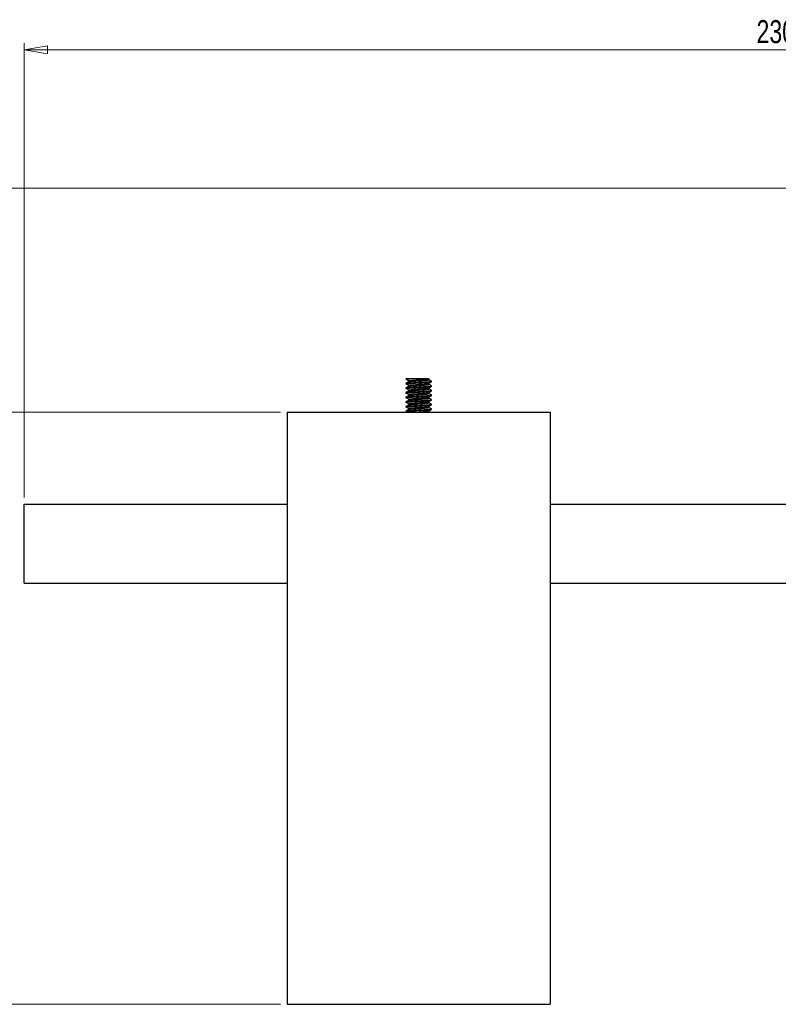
# Model space of a CAD drawing. Header units: millimetres. Extents: x 404 to 1004, y 326 to 593.
# Tile 6 of 14: x 605 to 720, y 326 to 476. Entities that reach past the tile are written whole.
import ezdxf

# ---------------------------------------------------------------- set-up
doc = ezdxf.new("R2010")
doc.units = ezdxf.units.MM
doc.styles.add('SLDTEXTSTYLE0', font='TXT', dxfattribs={"width": 0.75})
doc.dimstyles.new('SLDDIMSTYLE0', dxfattribs={"dimtxt": 3.5, "dimasz": 3.556, "dimexe": 0, "dimexo": 0.0625, "dimgap": 0.875, "dimtad": 1, "dimdec": 0, "dimrnd": 1e-09, "dimzin": 12, "dimdsep": 46, "dimtxsty": 'SLDTEXTSTYLE0', "dimblk1": 'CLOSED', "dimblk2": 'CLOSED', "dimsah": 1, "dimcen": 0.09, "dimadec": 0, "dimazin": 3, "dimtfac": 1, "dimtofl": 0, "dimtmove": 0, "dimatfit": 3, "dimldrblk": 'CLOSED', "dimfxl": 0, "dimfrac": 2, "dimtolj": 1, "dimtzin": 12, "dimarcsym": 0})
doc.dimstyles.new('SLDDIMSTYLE1', dxfattribs={"dimtxt": 3.5, "dimasz": 3.556, "dimexe": 0, "dimexo": 0.0625, "dimgap": 0.875, "dimtad": 1, "dimdec": 0, "dimrnd": 1e-09, "dimzin": 12, "dimdsep": 46, "dimtxsty": 'SLDTEXTSTYLE0', "dimblk1": 'CLOSED', "dimblk2": 'CLOSED', "dimsah": 1, "dimcen": 0.09, "dimadec": 0, "dimazin": 3, "dimtfac": 1, "dimtdec": 0, "dimtofl": 0, "dimtmove": 0, "dimatfit": 3, "dimldrblk": 'CLOSED', "dimfxl": 0, "dimfrac": 2, "dimtolj": 1, "dimtzin": 12, "dimarcsym": 0})

# ---------------------------------------------------------------- blocks, each defined once
blk = doc.blocks.new('_Closed')
at = {"color": 0, "linetype": 'ByBlock', "lineweight": -2}
for p, q in [((-1, 0.166667), (0, 0)), ((-1, 0.166667), (-1, -0.166667)), ((0, 0), (-1, -0.166667)), ((0, 0), (-1, 0))]:
    blk.add_line(p, q, dxfattribs=at)
blk = doc.blocks.new('_D')
at = {"color": 7, "linetype": 'Continuous', "lineweight": 0}
for p, q in [((764.34, 449.91), (588.34, 449.91)), ((589.34, 449.91), (589.34, 325.91)), ((644.34, 325.91), (588.34, 325.91))]:
    blk.add_line(p, q, dxfattribs=at)
at = {"color": 7, "linetype": 'Continuous', "lineweight": 18, "xscale": 3.556, "yscale": 3.556}
for p, rotation in [((589.34, 449.91), 90.0000000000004), ((589.34, 325.91), 270.0000000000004)]:
    blk.add_blockref('_Closed', p, dxfattribs=dict(at, rotation=rotation))
at = {"color": 7, "linetype": 'Continuous', "lineweight": 18, "insert": (584.83, 382.15), "char_height": 3.5, "attachment_point": 1, "rotation": 90, "style": 'SLDTEXTSTYLE0'}
blk.add_mtext('124', dxfattribs=at)
blk = doc.blocks.new('_D_1')
at = {"color": 7, "linetype": 'Continuous', "lineweight": 0}
for p, q in [((605.34, 402.91), (605.34, 471.96)), ((835.34, 402.91), (835.34, 471.96)), ((605.34, 470.96), (835.34, 470.96))]:
    blk.add_line(p, q, dxfattribs=at)
at = {"color": 7, "linetype": 'Continuous', "lineweight": 18, "xscale": 3.556, "yscale": 3.556, "rotation": 180.0000000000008}
blk.add_blockref('_Closed', (605.34, 470.96, 9.94), dxfattribs=at)
at = {"color": 7, "linetype": 'Continuous', "lineweight": 18, "xscale": 3.556, "yscale": 3.556}
blk.add_blockref('_Closed', (835.34, 470.96, 9.94), dxfattribs=at)
at = {"color": 7, "linetype": 'Continuous', "lineweight": 18, "insert": (716.69, 475.47), "char_height": 3.5, "attachment_point": 1, "style": 'SLDTEXTSTYLE0'}
blk.add_mtext('230', dxfattribs=at)
blk = doc.blocks.new('_D_2')
at = {"color": 7, "linetype": 'Continuous', "lineweight": 0}
for p, q in [((644.34, 415.91), (594.34, 415.91)), ((595.34, 415.91), (595.34, 325.91)), ((644.34, 325.91), (594.34, 325.91))]:
    blk.add_line(p, q, dxfattribs=at)
at = {"color": 7, "linetype": 'Continuous', "lineweight": 18, "xscale": 3.556, "yscale": 3.556}
for p, rotation in [((595.34, 415.91, 9.94), 90.0000000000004), ((595.34, 325.91, 9.94), 270.0000000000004)]:
    blk.add_blockref('_Closed', p, dxfattribs=dict(at, rotation=rotation))
at = {"color": 7, "linetype": 'Continuous', "lineweight": 18, "insert": (590.83, 366.15), "char_height": 3.5, "attachment_point": 1, "rotation": 90, "style": 'SLDTEXTSTYLE0'}
blk.add_mtext('90', dxfattribs=at)

msp = doc.modelspace()

# ---------------------------------------------------------------- linework, layer by layer
at = {"color": 7, "linetype": 'Continuous', "lineweight": 25}
for p, q in [((663.39, 420.95), (663.39, 420.87)), ((663.95, 420.95), (663.39, 420.95)), ((667.29, 420.52), (667.29, 420.6)), ((663.39, 420.25), (663.39, 420.17)), ((663.39, 419.55), (663.39, 419.47)), ((667.29, 419.82), (667.29, 419.9)), ((667.29, 419.12), (667.29, 419.2)), ((663.39, 418.85), (663.39, 418.77)), ((663.39, 418.15), (663.39, 418.07)), ((667.29, 418.42), (667.29, 418.5)), ((667.29, 417.72), (667.29, 417.8)), ((663.39, 417.45), (663.39, 417.37)), ((663.39, 416.75), (663.39, 416.67)), ((663.39, 416.05), (663.39, 415.97)), ((667.29, 417.02), (667.29, 417.1)), ((667.29, 416.32), (667.29, 416.4)), ((645.34, 415.91), (645.34, 325.91)), ((645.34, 415.91), (685.34, 415.91)), ((663.57, 415.92), (663.58, 415.91)), ((666.94, 415.91), (666.91, 415.93)), ((685.34, 415.91), (685.34, 325.91)), ((605.34, 389.91), (605.34, 401.91)), ((605.34, 401.91), (645.34, 401.91)), ((685.34, 401.91), (726.15, 401.91)), ((605.34, 389.91), (645.34, 389.91)), ((685.34, 389.91), (730.7, 389.91)), ((645.34, 325.91), (685.34, 325.91)), ((666.99, 325.91), (667, 325.91))]:
    msp.add_line(p, q, dxfattribs=at)
for points, knots in [([(663.78, 420.49), (663.72, 420.45), (663.59, 420.38), (663.47, 420.3), (663.4, 420.27)], [0, 0, 0, 0, 0.499813, 1, 1, 1, 1]), ([(663.46, 420.87), (663.44, 420.88), (663.41, 420.89), (663.62, 420.92), (663.84, 420.94), (663.95, 420.95)], [0, 0, 0, 0, 0.313845, 0.656625, 1, 1, 1, 1]), ([(663.57, 420.82), (663.63, 420.78), (663.75, 420.71), (663.86, 420.64), (663.92, 420.6)], [0, 0, 0, 0, 0.5021739, 1, 1, 1, 1]), ([(663.77, 420.65), (663.77, 420.62), (663.77, 420.56), (663.77, 420.51), (663.77, 420.48)], [0, 0, 0, 0, 0.521768, 1, 1, 1, 1]), ([(663.79, 420.65), (663.79, 420.66), (663.79, 420.68), (664.02, 420.72), (664.41, 420.76), (664.92, 420.79), (665.47, 420.83), (666.01, 420.87), (666.47, 420.91), (666.7, 420.94), (666.78, 420.95), (666.79, 420.95)], [0, 0, 0, 0, 0.091364, 0.221198, 0.349254, 0.473909, 0.603773, 0.731753, 0.856455, 0.986347, 1, 1, 1, 1]), ([(663.8, 420.49), (663.81, 420.49), (663.82, 420.51), (664.03, 420.54), (664.41, 420.58), (664.92, 420.62), (665.47, 420.66), (666.01, 420.7), (666.47, 420.73), (666.78, 420.78), (666.93, 420.8), (666.9, 420.82), (666.9, 420.82)], [0, 0, 0, 0, 0.037184, 0.155868, 0.272926, 0.386875, 0.505586, 0.622574, 0.736566, 0.855303, 0.97222, 1, 1, 1, 1]), ([(666.79, 420.95), (666.73, 420.95), (666.61, 420.95), (666.23, 420.95), (665.74, 420.95), (665.16, 420.95), (664.56, 420.95), (664.17, 420.95), (663.98, 420.95), (663.95, 420.95)], [0, 0, 0, 0, 0.1426243, 0.2958507, 0.4492461, 0.6208192, 0.793657, 0.9666391, 1, 1, 1, 1]), ([(665.34, 420.43), (665.54, 420.44), (665.8, 420.46), (666.15, 420.48), (666.44, 420.49), (666.83, 420.52), (667.15, 420.56), (667.3, 420.59), (667.28, 420.6), (667.27, 420.6)], [0, 0, 0, 0, 0.190478, 0.25404, 0.37389, 0.506155, 0.751912, 0.939693, 1, 1, 1, 1]), ([(665.34, 420.34), (665.49, 420.35), (665.98, 420.38), (666.59, 420.41), (667.01, 420.45), (667.26, 420.49), (667.24, 420.51), (667.23, 420.52)], [0, 0, 0, 0, 0.149199, 0.476841, 0.647452, 0.818747, 1, 1, 1, 1]), ([(666.9, 420.29), (666.96, 420.32), (667.09, 420.4), (667.22, 420.47), (667.28, 420.51)], [0, 0, 0, 0, 0.496326, 1, 1, 1, 1]), ([(666.91, 420.82), (666.91, 420.85), (666.91, 420.91), (666.91, 420.97), (666.91, 421)], [0, 0, 0, 0, 0.495608, 1, 1, 1, 1]), ([(667.28, 420.61), (667.22, 420.65), (667.1, 420.72), (666.97, 420.79), (666.91, 420.83)], [0, 0, 0, 0, 0.5131323, 1, 1, 1, 1]), ([(663.58, 420.12), (663.56, 420.12), (663.41, 420.14), (663.36, 420.17), (663.49, 420.21), (663.93, 420.26), (664.44, 420.29), (664.92, 420.32), (665.18, 420.33), (665.34, 420.34)], [0, 0, 0, 0, 0.019325, 0.214137, 0.40895, 0.608884, 0.8009, 0.873384, 1, 1, 1, 1]), ([(663.58, 419.42), (663.56, 419.42), (663.41, 419.44), (663.36, 419.47), (663.49, 419.51), (663.93, 419.56), (664.44, 419.59), (664.92, 419.62), (665.18, 419.63), (665.34, 419.64)], [0, 0, 0, 0, 0.019303, 0.2141198, 0.4089366, 0.6088753, 0.8008951, 0.8733808, 1, 1, 1, 1]), ([(663.39, 419.55), (663.42, 419.57), (663.48, 419.6), (663.86, 419.64), (664.25, 419.66), (664.7, 419.69), (665.08, 419.71), (665.34, 419.73)], [0, 0, 0, 0, 0.247901, 0.50232, 0.626422, 0.747791, 1, 1, 1, 1]), ([(663.39, 418.85), (663.42, 418.87), (663.48, 418.9), (663.86, 418.94), (664.25, 418.96), (664.7, 418.99), (665.08, 419.01), (665.34, 419.03)], [0, 0, 0, 0, 0.247901, 0.50232, 0.626422, 0.747791, 1, 1, 1, 1]), ([(663.78, 419.79), (663.72, 419.75), (663.59, 419.67), (663.46, 419.6), (663.4, 419.56)], [0, 0, 0, 0, 0.499739, 1, 1, 1, 1]), ([(663.78, 419.08), (663.71, 419.05), (663.59, 418.97), (663.46, 418.9), (663.4, 418.86)], [0, 0, 0, 0, 0.499798, 1, 1, 1, 1]), ([(663.43, 420.27), (663.46, 420.28), (663.51, 420.3), (663.86, 420.34), (664.25, 420.36), (664.7, 420.39), (665.08, 420.41), (665.34, 420.43)], [0, 0, 0, 0, 0.188285, 0.462871, 0.59681, 0.727799, 1, 1, 1, 1]), ([(663.57, 420.12), (663.63, 420.08), (663.75, 420.01), (663.86, 419.94), (663.92, 419.9)], [0, 0, 0, 0, 0.501898, 1, 1, 1, 1]), ([(663.57, 419.42), (663.63, 419.38), (663.75, 419.31), (663.86, 419.24), (663.92, 419.2)], [0, 0, 0, 0, 0.501624, 1, 1, 1, 1]), ([(663.77, 419.95), (663.77, 419.92), (663.77, 419.86), (663.77, 419.81), (663.77, 419.78)], [0, 0, 0, 0, 0.521671, 1, 1, 1, 1]), ([(663.77, 419.25), (663.77, 419.22), (663.77, 419.16), (663.77, 419.11), (663.77, 419.08)], [0, 0, 0, 0, 0.520869, 1, 1, 1, 1]), ([(663.79, 419.95), (663.79, 419.96), (663.79, 419.98), (664, 420.01), (664.37, 420.05), (664.87, 420.09), (665.43, 420.13), (665.97, 420.17), (666.44, 420.2), (666.78, 420.25), (666.86, 420.27), (666.9, 420.29)], [0, 0, 0, 0, 0.073475, 0.190966, 0.307426, 0.420202, 0.537728, 0.654126, 0.766931, 0.884489, 1, 1, 1, 1]), ([(663.79, 419.25), (663.79, 419.25), (663.78, 419.27), (663.97, 419.31), (664.34, 419.35), (664.83, 419.38), (665.38, 419.43), (665.93, 419.47), (666.41, 419.5), (666.74, 419.54), (666.9, 419.57), (666.9, 419.59), (666.9, 419.59)], [0, 0, 0, 0, 0.064269, 0.181711, 0.298705, 0.411539, 0.529023, 0.645962, 0.758811, 0.876336, 0.993218, 1, 1, 1, 1]), ([(663.8, 419.08), (663.8, 419.09), (663.79, 419.1), (663.98, 419.13), (664.34, 419.17), (664.83, 419.21), (665.38, 419.25), (665.93, 419.29), (666.41, 419.33), (666.75, 419.37), (666.91, 419.4), (666.9, 419.42), (666.89, 419.42)], [0, 0, 0, 0, 0.029008, 0.146019, 0.262584, 0.375004, 0.492058, 0.608567, 0.721001, 0.838096, 0.954549, 1, 1, 1, 1]), ([(663.8, 419.79), (663.8, 419.79), (663.8, 419.81), (664, 419.84), (664.37, 419.88), (664.87, 419.91), (665.43, 419.95), (665.97, 419.99), (666.44, 420.03), (666.77, 420.07), (666.92, 420.1), (666.9, 420.12), (666.89, 420.12)], [0, 0, 0, 0, 0.033117, 0.150976, 0.267801, 0.380931, 0.498825, 0.615588, 0.728746, 0.846674, 0.963373, 1, 1, 1, 1]), ([(665.34, 419.73), (665.51, 419.74), (665.76, 419.75), (666.24, 419.78), (666.76, 419.81), (667.18, 419.86), (667.34, 419.89), (667.27, 419.91), (667.25, 419.92)], [0, 0, 0, 0, 0.150593, 0.236803, 0.465179, 0.702974, 0.934677, 1, 1, 1, 1]), ([(665.34, 419.64), (665.6, 419.66), (665.98, 419.68), (666.43, 419.71), (666.82, 419.73), (667.2, 419.77), (667.26, 419.8), (667.29, 419.82)], [0, 0, 0, 0, 0.252209, 0.373578, 0.49768, 0.752099, 1, 1, 1, 1]), ([(665.34, 419.03), (665.51, 419.04), (665.76, 419.05), (666.24, 419.08), (666.76, 419.11), (667.17, 419.16), (667.34, 419.19), (667.27, 419.21), (667.26, 419.21)], [0, 0, 0, 0, 0.153141, 0.240809, 0.473049, 0.714867, 0.95049, 1, 1, 1, 1]), ([(665.34, 418.94), (665.6, 418.96), (665.98, 418.98), (666.43, 419.01), (666.82, 419.03), (667.2, 419.07), (667.26, 419.1), (667.29, 419.12)], [0, 0, 0, 0, 0.252209, 0.373578, 0.49768, 0.752099, 1, 1, 1, 1]), ([(666.9, 419.59), (666.96, 419.62), (667.09, 419.7), (667.22, 419.77), (667.28, 419.81)], [0, 0, 0, 0, 0.496766, 1, 1, 1, 1]), ([(666.9, 418.89), (666.96, 418.92), (667.09, 419), (667.22, 419.07), (667.28, 419.11)], [0, 0, 0, 0, 0.497205, 1, 1, 1, 1]), ([(666.91, 420.12), (666.91, 420.15), (666.91, 420.21), (666.91, 420.26), (666.91, 420.29)], [0, 0, 0, 0, 0.513543, 1, 1, 1, 1]), ([(667.28, 419.92), (667.22, 419.95), (667.09, 420.02), (666.97, 420.09), (666.91, 420.13)], [0, 0, 0, 0, 0.518624, 1, 1, 1, 1]), ([(666.91, 419.42), (666.91, 419.45), (666.91, 419.51), (666.91, 419.56), (666.91, 419.59)], [0, 0, 0, 0, 0.514039, 1, 1, 1, 1]), ([(667.28, 419.21), (667.22, 419.25), (667.1, 419.32), (666.97, 419.39), (666.91, 419.43)], [0, 0, 0, 0, 0.511925, 1, 1, 1, 1]), ([(663.58, 418.72), (663.56, 418.72), (663.41, 418.74), (663.36, 418.77), (663.49, 418.81), (663.93, 418.86), (664.44, 418.89), (664.92, 418.92), (665.18, 418.93), (665.34, 418.94)], [0, 0, 0, 0, 0.019281, 0.214102, 0.408923, 0.608867, 0.800891, 0.873378, 1, 1, 1, 1]), ([(663.58, 418.02), (663.56, 418.02), (663.41, 418.04), (663.36, 418.07), (663.49, 418.11), (663.93, 418.16), (664.44, 418.19), (664.92, 418.22), (665.18, 418.23), (665.34, 418.24)], [0, 0, 0, 0, 0.019259, 0.214085, 0.40891, 0.608858, 0.800886, 0.873375, 1, 1, 1, 1]), ([(663.58, 417.32), (663.56, 417.32), (663.41, 417.34), (663.36, 417.37), (663.49, 417.41), (663.93, 417.46), (664.44, 417.49), (664.92, 417.52), (665.18, 417.53), (665.34, 417.54)], [0, 0, 0, 0, 0.019237, 0.214067, 0.408897, 0.608849, 0.800882, 0.873372, 1, 1, 1, 1]), ([(663.39, 417.45), (663.42, 417.47), (663.48, 417.5), (663.86, 417.54), (664.25, 417.56), (664.7, 417.59), (665.08, 417.61), (665.34, 417.63)], [0, 0, 0, 0, 0.247901, 0.50232, 0.626422, 0.747791, 1, 1, 1, 1]), ([(663.78, 418.39), (663.72, 418.35), (663.59, 418.28), (663.47, 418.2), (663.4, 418.17)], [0, 0, 0, 0, 0.499789, 1, 1, 1, 1]), ([(663.78, 417.68), (663.72, 417.65), (663.59, 417.57), (663.46, 417.5), (663.4, 417.46)], [0, 0, 0, 0, 0.499728, 1, 1, 1, 1]), ([(663.43, 418.17), (663.46, 418.18), (663.51, 418.2), (663.86, 418.24), (664.25, 418.26), (664.7, 418.29), (665.08, 418.31), (665.34, 418.33)], [0, 0, 0, 0, 0.18785, 0.462583, 0.596594, 0.727653, 1, 1, 1, 1]), ([(663.57, 418.72), (663.63, 418.68), (663.75, 418.61), (663.86, 418.54), (663.92, 418.5)], [0, 0, 0, 0, 0.501353, 1, 1, 1, 1]), ([(663.57, 418.02), (663.63, 417.98), (663.75, 417.91), (663.86, 417.84), (663.92, 417.8)], [0, 0, 0, 0, 0.5010842, 1, 1, 1, 1]), ([(663.77, 418.55), (663.77, 418.52), (663.77, 418.46), (663.77, 418.41), (663.77, 418.38)], [0, 0, 0, 0, 0.520181, 1, 1, 1, 1]), ([(663.77, 417.85), (663.77, 417.82), (663.77, 417.76), (663.77, 417.71), (663.77, 417.68)], [0, 0, 0, 0, 0.520132, 1, 1, 1, 1]), ([(663.79, 418.55), (663.79, 418.55), (663.77, 418.57), (663.95, 418.61), (664.3, 418.65), (664.79, 418.68), (665.34, 418.72), (665.89, 418.76), (666.38, 418.8), (666.72, 418.84), (666.9, 418.87), (666.89, 418.88), (666.89, 418.89)], [0, 0, 0, 0, 0.053584, 0.170909, 0.288372, 0.401333, 0.518708, 0.636123, 0.749084, 0.866508, 0.983873, 1, 1, 1, 1]), ([(663.79, 417.85), (663.79, 417.85), (663.77, 417.87), (663.93, 417.9), (664.27, 417.94), (664.75, 417.98), (665.29, 418.02), (665.85, 418.06), (666.34, 418.1), (666.7, 418.14), (666.89, 418.17), (666.89, 418.18), (666.89, 418.19)], [0, 0, 0, 0, 0.044468, 0.161442, 0.279138, 0.392133, 0.509164, 0.62682, 0.739799, 0.856886, 0.9745, 1, 1, 1, 1]), ([(663.79, 417.68), (663.78, 417.69), (663.78, 417.7), (663.94, 417.73), (664.27, 417.77), (664.75, 417.8), (665.29, 417.84), (665.85, 417.89), (666.34, 417.92), (666.7, 417.96), (666.9, 418), (666.89, 418.02), (666.89, 418.02)], [0, 0, 0, 0, 0.007356, 0.124184, 0.241733, 0.354586, 0.471471, 0.58898, 0.701817, 0.818758, 0.936225, 1, 1, 1, 1]), ([(663.79, 417.15), (663.78, 417.15), (663.76, 417.17), (663.91, 417.2), (664.24, 417.24), (664.71, 417.28), (665.25, 417.32), (665.8, 417.36), (666.31, 417.39), (666.68, 417.43), (666.88, 417.47), (666.88, 417.48), (666.88, 417.49)], [0, 0, 0, 0, 0.035414, 0.151991, 0.269874, 0.38299, 0.499632, 0.617482, 0.730567, 0.847273, 0.96509, 1, 1, 1, 1]), ([(663.79, 418.39), (663.79, 418.39), (663.79, 418.4), (663.96, 418.43), (664.3, 418.47), (664.79, 418.51), (665.34, 418.55), (665.89, 418.59), (666.37, 418.62), (666.73, 418.67), (666.91, 418.7), (666.89, 418.72), (666.89, 418.72)], [0, 0, 0, 0, 0.008376, 0.12648, 0.244721, 0.358432, 0.476587, 0.59478, 0.70849, 0.826693, 0.944838, 1, 1, 1, 1]), ([(665.34, 418.33), (665.51, 418.34), (665.76, 418.35), (666.24, 418.38), (666.76, 418.41), (667.18, 418.46), (667.34, 418.49), (667.27, 418.51), (667.25, 418.52)], [0, 0, 0, 0, 0.1509024, 0.2372895, 0.466135, 0.7044183, 0.9365973, 1, 1, 1, 1]), ([(665.34, 418.24), (665.6, 418.26), (665.98, 418.28), (666.43, 418.31), (666.82, 418.33), (667.2, 418.37), (667.26, 418.4), (667.29, 418.42)], [0, 0, 0, 0, 0.252209, 0.373578, 0.49768, 0.752099, 1, 1, 1, 1]), ([(665.34, 417.63), (665.51, 417.64), (665.76, 417.65), (666.24, 417.68), (666.76, 417.71), (667.17, 417.76), (667.34, 417.79), (667.27, 417.81), (667.25, 417.82)], [0, 0, 0, 0, 0.151429, 0.238118, 0.467763, 0.706878, 0.939868, 1, 1, 1, 1]), ([(665.34, 417.54), (665.6, 417.56), (665.98, 417.58), (666.43, 417.61), (666.82, 417.63), (667.2, 417.67), (667.26, 417.7), (667.29, 417.72)], [0, 0, 0, 0, 0.252209, 0.373578, 0.49768, 0.752099, 1, 1, 1, 1]), ([(666.9, 418.19), (666.96, 418.22), (667.09, 418.3), (667.22, 418.37), (667.28, 418.41)], [0, 0, 0, 0, 0.497641, 1, 1, 1, 1]), ([(666.9, 417.49), (666.96, 417.52), (667.09, 417.6), (667.22, 417.67), (667.28, 417.71)], [0, 0, 0, 0, 0.498076, 1, 1, 1, 1]), ([(666.91, 418.72), (666.91, 418.75), (666.91, 418.81), (666.91, 418.86), (666.91, 418.89)], [0, 0, 0, 0, 0.51454, 1, 1, 1, 1]), ([(667.28, 418.52), (667.22, 418.55), (667.09, 418.62), (666.97, 418.69), (666.91, 418.73)], [0, 0, 0, 0, 0.516556, 1, 1, 1, 1]), ([(666.91, 418.02), (666.91, 418.05), (666.91, 418.11), (666.91, 418.16), (666.91, 418.19)], [0, 0, 0, 0, 0.515045, 1, 1, 1, 1]), ([(667.28, 417.81), (667.22, 417.85), (667.09, 417.92), (666.97, 417.99), (666.91, 418.03)], [0, 0, 0, 0, 0.516105, 1, 1, 1, 1]), ([(666.91, 417.32), (666.91, 417.35), (666.91, 417.41), (666.91, 417.46), (666.91, 417.49)], [0, 0, 0, 0, 0.515553, 1, 1, 1, 1]), ([(663.58, 416.62), (663.56, 416.62), (663.41, 416.64), (663.36, 416.67), (663.49, 416.71), (663.93, 416.76), (664.44, 416.79), (664.92, 416.82), (665.18, 416.83), (665.34, 416.84)], [0, 0, 0, 0, 0.019215, 0.214049, 0.408884, 0.60884, 0.800877, 0.873369, 1, 1, 1, 1]), ([(663.58, 415.92), (663.56, 415.92), (663.41, 415.94), (663.36, 415.97), (663.49, 416.01), (663.93, 416.06), (664.44, 416.09), (664.92, 416.12), (665.18, 416.13), (665.34, 416.14)], [0, 0, 0, 0, 0.0191933, 0.2140319, 0.4088705, 0.6088316, 0.8008729, 0.8733666, 1, 1, 1, 1]), ([(663.39, 416.75), (663.42, 416.77), (663.48, 416.8), (663.86, 416.84), (664.25, 416.86), (664.7, 416.89), (665.08, 416.91), (665.34, 416.93)], [0, 0, 0, 0, 0.247901, 0.50232, 0.626422, 0.747791, 1, 1, 1, 1]), ([(663.78, 416.98), (663.72, 416.95), (663.59, 416.87), (663.46, 416.8), (663.4, 416.76)], [0, 0, 0, 0, 0.49983, 1, 1, 1, 1]), ([(663.78, 416.29), (663.72, 416.25), (663.59, 416.18), (663.47, 416.1), (663.4, 416.07)], [0, 0, 0, 0, 0.499773, 1, 1, 1, 1]), ([(663.43, 416.07), (663.46, 416.08), (663.51, 416.1), (663.86, 416.14), (664.25, 416.16), (664.7, 416.19), (665.08, 416.21), (665.34, 416.23)], [0, 0, 0, 0, 0.1908557, 0.4645721, 0.5980866, 0.728661, 1, 1, 1, 1]), ([(663.57, 417.32), (663.63, 417.28), (663.75, 417.21), (663.86, 417.14), (663.92, 417.1)], [0, 0, 0, 0, 0.500818, 1, 1, 1, 1]), ([(663.57, 416.62), (663.63, 416.58), (663.74, 416.51), (663.86, 416.44), (663.92, 416.4)], [0, 0, 0, 0, 0.5005544, 1, 1, 1, 1]), ([(663.77, 417.15), (663.77, 417.12), (663.77, 417.06), (663.77, 417.01), (663.77, 416.98)], [0, 0, 0, 0, 0.519572, 1, 1, 1, 1]), ([(663.79, 416.45), (663.78, 416.45), (663.75, 416.47), (663.9, 416.5), (664.2, 416.54), (664.66, 416.57), (665.2, 416.61), (665.76, 416.65), (666.27, 416.69), (666.65, 416.73), (666.87, 416.76), (666.88, 416.78), (666.88, 416.79)], [0, 0, 0, 0, 0.02643, 0.142566, 0.260587, 0.37391, 0.490118, 0.608114, 0.721392, 0.83767, 0.955641, 1, 1, 1, 1]), ([(663.77, 416.45), (663.77, 416.42), (663.77, 416.36), (663.77, 416.31), (663.77, 416.28)], [0, 0, 0, 0, 0.518865, 1, 1, 1, 1]), ([(663.78, 416.98), (663.82, 417), (663.9, 417.02), (664.24, 417.07), (664.7, 417.1), (665.25, 417.14), (665.8, 417.18), (666.3, 417.22), (666.68, 417.26), (666.89, 417.3), (666.89, 417.32), (666.89, 417.32)], [0, 0, 0, 0, 0.1159495, 0.2335364, 0.346368, 0.4627172, 0.5802717, 0.6930727, 0.8094851, 0.9270059, 1, 1, 1, 1]), ([(663.79, 416.29), (663.82, 416.3), (663.89, 416.32), (664.21, 416.36), (664.66, 416.4), (665.2, 416.44), (665.76, 416.48), (666.27, 416.52), (666.66, 416.55), (666.89, 416.59), (666.89, 416.61), (666.89, 416.62)], [0, 0, 0, 0, 0.1015601, 0.2199559, 0.3336389, 0.4502152, 0.5685862, 0.6822235, 0.7988706, 0.9172154, 1, 1, 1, 1]), ([(665.22, 415.91), (665.39, 415.93), (665.74, 415.95), (666.23, 415.99), (666.63, 416.03), (666.86, 416.06), (666.87, 416.08), (666.88, 416.09)], [0, 0, 0, 0, 0.208377, 0.432393, 0.660847, 0.893778, 1, 1, 1, 1]), ([(665.34, 416.93), (665.51, 416.94), (665.76, 416.95), (666.24, 416.98), (666.76, 417.01), (667.17, 417.06), (667.34, 417.09), (667.27, 417.11), (667.26, 417.11)], [0, 0, 0, 0, 0.153395, 0.241209, 0.473835, 0.716054, 0.952068, 1, 1, 1, 1]), ([(665.34, 416.84), (665.6, 416.86), (665.98, 416.88), (666.43, 416.91), (666.82, 416.93), (667.2, 416.97), (667.26, 417), (667.29, 417.02)], [0, 0, 0, 0, 0.252209, 0.373578, 0.49768, 0.752099, 1, 1, 1, 1]), ([(665.34, 416.23), (665.51, 416.24), (665.76, 416.25), (666.24, 416.28), (666.76, 416.31), (667.18, 416.36), (667.34, 416.39), (667.27, 416.41), (667.25, 416.42)], [0, 0, 0, 0, 0.150142, 0.236093, 0.463785, 0.700868, 0.931876, 1, 1, 1, 1]), ([(665.34, 416.14), (665.6, 416.16), (665.98, 416.18), (666.43, 416.21), (666.82, 416.23), (667.2, 416.27), (667.26, 416.3), (667.29, 416.32)], [0, 0, 0, 0, 0.252209, 0.373578, 0.49768, 0.752099, 1, 1, 1, 1]), ([(666.9, 416.79), (666.96, 416.82), (667.09, 416.9), (667.22, 416.97), (667.28, 417.01)], [0, 0, 0, 0, 0.4985084, 1, 1, 1, 1]), ([(666.9, 416.09), (666.96, 416.12), (667.09, 416.2), (667.22, 416.27), (667.28, 416.31)], [0, 0, 0, 0, 0.4989386, 1, 1, 1, 1]), ([(667.29, 417.11), (667.22, 417.15), (667.1, 417.22), (666.97, 417.29), (666.91, 417.33)], [0, 0, 0, 0, 0.5110478, 1, 1, 1, 1]), ([(666.91, 416.62), (666.91, 416.65), (666.91, 416.71), (666.91, 416.76), (666.91, 416.79)], [0, 0, 0, 0, 0.5160633, 1, 1, 1, 1]), ([(667.28, 416.42), (667.22, 416.45), (667.09, 416.52), (666.97, 416.59), (666.91, 416.63)], [0, 0, 0, 0, 0.519413, 1, 1, 1, 1]), ([(666.91, 415.92), (666.91, 415.95), (666.91, 416.01), (666.91, 416.06), (666.91, 416.09)], [0, 0, 0, 0, 0.516575, 1, 1, 1, 1])]:
    msp.add_open_spline(points, degree=3, knots=knots, dxfattribs=at)

# ---------------------------------------------------------------- dimensions: what is measured, and where the dimension line sits
at = {"color": 7, "linetype": 'Continuous', "lineweight": 18}
for base, p1, p2, angle, dimstyle, picture, middle in [((835.34, 470.96), (605.34, 401.91), (835.34, 401.91), 0, 'SLDDIMSTYLE1', '_D_1', (720.57, 470.96)), ((589.34, 325.91), (765.34, 449.91), (645.34, 325.91), 90, 'SLDDIMSTYLE0', '_D', (589.34, 386.03)), ((595.34, 325.91), (645.34, 415.91), (645.34, 325.91), 90, 'SLDDIMSTYLE1', '_D_2', (595.34, 368.73))]:
    dim = msp.add_linear_dim(base=base, p1=p1, p2=p2, angle=angle, dimstyle=dimstyle, dxfattribs=at)
    dim.commit()
    dim.dimension.update_dxf_attribs({"geometry": picture, "text_midpoint": middle, "dimtype": 160})

doc.saveas('drawing.dxf')
